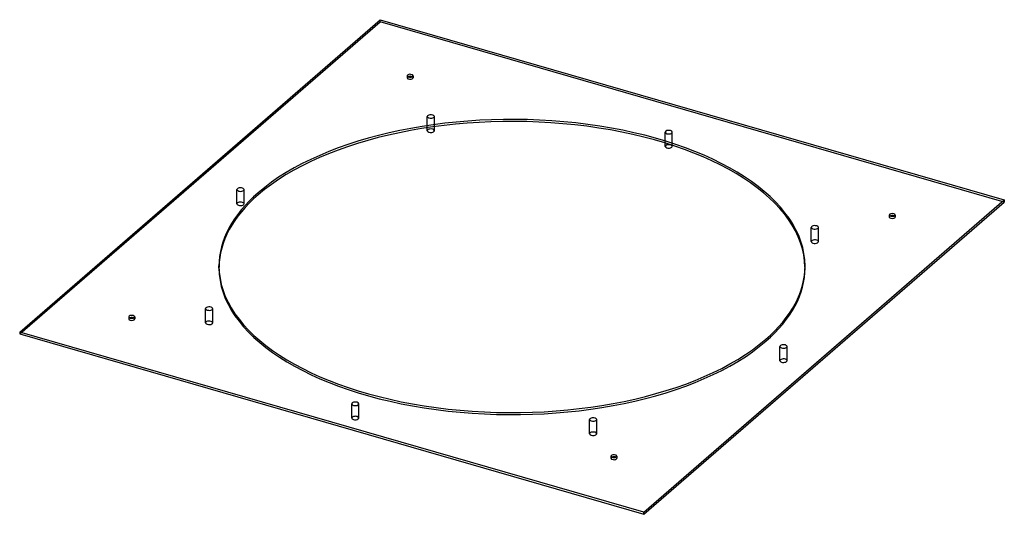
# Model space of a CAD drawing. Header units: millimetres. Extents: x -840 to 840, y -424 to 420.
import ezdxf

# ---------------------------------------------------------------- set-up
doc = ezdxf.new("R2010")
doc.units = ezdxf.units.MM
doc.layers.add('HIDDEN', color=7, linetype='Continuous')
doc.layers.add('THICK', color=7, linetype='Continuous')

msp = doc.modelspace()

# ---------------------------------------------------------------- linework, layer by layer
at = {"layer": 'HIDDEN'}
for p, q in [((-840.1, -116), (-225.1, 416.6)), ((-225.1, 416.6), (-225.1, 420.1)), ((840.1, 109.1), (-225.1, 416.6)), ((-178.9, 324.4), (-178.9, 321)), ((-168.9, 324.4), (-168.9, 321)), ((-144.5, 235.9), (-144.5, 254.9)), ((-132.5, 237.6), (-132.5, 254.9)), ((261.5, 209.6), (261.5, 228.2)), ((273.5, 205.8), (273.5, 228.2)), ((-469.3, 106), (-469.3, 130.3)), ((-457.3, 106), (-457.3, 130.3)), ((643.9, 86.9), (643.9, 83.5)), ((653.9, 86.9), (653.9, 83.5)), ((510.8, 41.5), (510.8, 65.8)), ((522.8, 41.5), (522.8, 65.8)), ((-500, -3.5), (-500, 0)), ((500, -3.5), (500, 0)), ((-522.8, -96.9), (-522.8, -72.7)), ((-510.8, -96.9), (-510.8, -72.7)), ((-653.9, -86.9), (-653.9, -90.4)), ((-643.9, -86.9), (-643.9, -90.4)), ((457.3, -161.5), (457.3, -137.2)), ((469.3, -161.5), (469.3, -137.2)), ((-273.5, -259.4), (-273.5, -235.1)), ((-261.5, -259.4), (-261.5, -235.1)), ((132.5, -286.1), (132.5, -261.8)), ((144.5, -286.1), (144.5, -261.8)), ((168.9, -324.4), (168.9, -327.9)), ((178.9, -324.4), (178.9, -327.9))]:
    msp.add_line(p, q, dxfattribs=at)
for centre, major_axis, start_param, end_param in [((-173.9, 321), (5, 0), 2.617994, 3.141499), ((-173.9, 321), (5, 0), 3.141499, 5.759587), ((-173.9, 321), (5, 0), 2.376202, 2.617994), ((-173.9, 321), (5, 0), -0.000094, 0.765391), ((-173.9, 321), (5, 0), -0.523599, -0.000094), ((-138.5, 254.9), (6, 0), 1.832596, 3.141499), ((-138.5, 254.9), (6, 0), 3.141499, 4.974188), ((-138.5, 254.9), (6, 0), -0.000094, 1.832596), ((-138.5, 254.9), (6, 0), -1.308997, -0.000094), ((-138.5, 230.7), (-6, 0), -1.308997, -0.000094), ((-138.5, 230.7), (-6, 0), 3.141499, 4.974188), ((267.5, 228.2), (6, 0), 1.047198, 3.141499), ((267.5, 228.2), (6, 0), 3.141499, 4.18879), ((267.5, 228.2), (6, 0), -2.094395, -0.000094), ((267.5, 228.2), (6, 0), -0.000094, 1.047198), ((267.5, 203.9), (-6, 0), -2.094395, -0.000094), ((267.5, 203.9), (-6, 0), 3.141499, 4.18879), ((-463.3, 130.3), (6, 0), 2.617994, 3.141499), ((-463.3, 130.3), (6, 0), 3.141499, 5.759587), ((-463.3, 130.3), (6, 0), -0.000094, 2.617994), ((-463.3, 130.3), (6, 0), -0.523599, -0.000094), ((-463.3, 106), (-6, 0), -0.523599, -0.000094), ((-463.3, 106), (-6, 0), -0.000094, 2.617994), ((-463.3, 106), (-6, 0), 3.141499, 5.759587), ((-463.3, 106), (-6, 0), 2.617994, 3.141499), ((648.9, 83.5), (5, 0), 2.376202, 3.141499), ((648.9, 83.5), (5, 0), -0.000094, 0.765391), ((516.8, 65.8), (6, 0), 0.261799, 3.141499), ((648.9, 83.5), (5, 0), 3.141499, 4.18879), ((648.9, 83.5), (5, 0), -2.094395, -0.000094), ((516.8, 65.8), (6, 0), 3.141499, 3.403392), ((516.8, 65.8), (6, 0), -2.879793, -0.000094), ((516.8, 65.8), (6, 0), -0.000094, 0.261799), ((516.8, 41.5), (-6, 0), -2.879793, -0.000094), ((516.8, 41.5), (-6, 0), -0.000094, 0.261799), ((516.8, 41.5), (-6, 0), 0.261799, 3.141499), ((516.8, 41.5), (-6, 0), 3.141499, 3.403392), ((0, -3.5), (500, 0), 3.134664, 3.141593), ((0, -3.5), (500, 0), -3.141592, -0.523599), ((0, -3.5), (500, 0), -0.523599, 0), ((0, -3.5), (500, 0), 0, 0.006927), ((-516.8, -72.7), (6, 0), 0.261799, 3.141499), ((-516.8, -72.7), (6, 0), 3.141499, 3.403392), ((-516.8, -72.7), (6, 0), -2.879793, -0.000094), ((-516.8, -72.7), (6, 0), -0.000094, 0.261799), ((-648.9, -90.4), (5, 0), 2.376202, 3.141499), ((-648.9, -90.4), (5, 0), 3.141499, 4.18879), ((-648.9, -90.4), (5, 0), -2.094395, -0.000094), ((-648.9, -90.4), (5, 0), -0.000094, 0.765391), ((-516.8, -96.9), (-6, 0), -2.879793, -0.000094), ((-516.8, -96.9), (-6, 0), -0.000094, 0.261799), ((-516.8, -96.9), (-6, 0), 0.261799, 3.141499), ((-516.8, -96.9), (-6, 0), 3.141499, 3.403392), ((463.3, -137.2), (6, 0), -0.000094, 2.617994), ((463.3, -137.2), (6, 0), 2.617994, 3.141499), ((463.3, -137.2), (6, 0), 3.141499, 5.759587), ((463.3, -137.2), (6, 0), -0.523599, -0.000094), ((463.3, -161.5), (-6, 0), -0.523599, -0.000094), ((463.3, -161.5), (-6, 0), -0.000094, 2.617994), ((463.3, -161.5), (-6, 0), 3.141499, 5.759587), ((463.3, -161.5), (-6, 0), 2.617994, 3.141499), ((-267.5, -235.1), (6, 0), 1.047198, 3.141499), ((-267.5, -235.1), (6, 0), 3.141499, 4.18879), ((-267.5, -235.1), (6, 0), -2.094395, -0.000094), ((-267.5, -235.1), (6, 0), -0.000094, 1.047198), ((-267.5, -259.4), (-6, 0), -2.094395, -0.000094), ((-267.5, -259.4), (-6, 0), -0.000094, 1.047198), ((-267.5, -259.4), (-6, 0), 1.047198, 3.141499), ((-267.5, -259.4), (-6, 0), 3.141499, 4.18879), ((138.5, -261.8), (6, 0), 1.832596, 3.141499), ((138.5, -261.8), (6, 0), 3.141499, 4.974188), ((138.5, -261.8), (6, 0), -0.000094, 1.832596), ((138.5, -261.8), (6, 0), -1.308997, -0.000094), ((138.5, -286.1), (-6, 0), -1.308997, -0.000094), ((138.5, -286.1), (-6, 0), 3.141499, 4.974188), ((138.5, -286.1), (-6, 0), -0.000094, 1.832596), ((138.5, -286.1), (-6, 0), 1.832596, 3.141499), ((173.9, -327.9), (5, 0), 2.617994, 3.141499), ((173.9, -327.9), (5, 0), 3.141499, 5.759587), ((173.9, -327.9), (5, 0), 2.376202, 2.617994), ((173.9, -327.9), (5, 0), -0.000094, 0.765391), ((173.9, -327.9), (5, 0), -0.523599, -0.000094)]:
    msp.add_ellipse(centre, major_axis=major_axis, ratio=0.5, start_param=start_param, end_param=end_param, dxfattribs=at)
at = {"layer": 'THICK'}
for p, q in [((-840.1, -112.6), (-225.1, 420.1)), ((-225.1, 420.1), (840.1, 112.6)), ((-144.5, 230.7), (-144.5, 235.9)), ((-132.5, 230.7), (-132.5, 237.6)), ((261.5, 203.9), (261.5, 209.6)), ((273.5, 203.9), (273.5, 205.8)), ((225.1, -420.1), (840.1, 112.6)), ((225.1, -423.5), (840.1, 109.1)), ((840.1, 112.6), (840.1, 109.1)), ((225.1, -420.1), (-840.1, -112.6)), ((-840.1, -112.6), (-840.1, -116)), ((-840.1, -116), (225.1, -423.5)), ((225.1, -423.5), (225.1, -420.1))]:
    msp.add_line(p, q, dxfattribs=at)
for centre, major_axis, start_param, end_param in [((-173.9, 324.4), (-5, 0), -0.523599, -0.000094), ((-173.9, 324.4), (-5, 0), -0.000094, 2.617994), ((-173.9, 324.4), (-5, 0), 3.141499, 5.759587), ((-173.9, 321), (5, 0), 0.765391, 2.376202), ((-173.9, 324.4), (-5, 0), 2.617994, 3.141499), ((0, 0), (-500, 0), -3.141592, -0.523599), ((0, -3.5), (500, 0), 0.006927, 2.617994), ((-138.5, 230.7), (-6, 0), -0.000094, 1.832596), ((-138.5, 230.7), (-6, 0), 1.832596, 3.141499), ((267.5, 203.9), (-6, 0), -0.000094, 1.047198), ((267.5, 203.9), (-6, 0), 1.047198, 3.141499), ((0, 0), (-500, 0), -0.523599, 0), ((0, -3.5), (500, 0), 2.617994, 3.134664), ((648.9, 86.9), (-5, 0), -2.094395, -0.000094), ((648.9, 86.9), (-5, 0), -0.000094, 1.047198), ((648.9, 83.5), (5, 0), 1.047198, 2.376202), ((648.9, 86.9), (-5, 0), 1.047198, 3.141499), ((648.9, 86.9), (-5, 0), 3.141499, 4.18879), ((648.9, 83.5), (5, 0), 0.765391, 1.047198), ((0, 0), (-500, 0), 2.617994, 3.141593), ((0, 0), (-500, 0), 0, 2.617994), ((-648.9, -86.9), (-5, 0), -2.094395, -0.000094), ((-648.9, -86.9), (-5, 0), -0.000094, 1.047198), ((-648.9, -90.4), (5, 0), 1.047198, 2.376202), ((-648.9, -86.9), (-5, 0), 1.047198, 3.141499), ((-648.9, -86.9), (-5, 0), 3.141499, 4.18879), ((-648.9, -90.4), (5, 0), 0.765391, 1.047198), ((173.9, -324.4), (-5, 0), -0.523599, -0.000094), ((173.9, -324.4), (-5, 0), -0.000094, 2.617994), ((173.9, -324.4), (-5, 0), 3.141499, 5.759587), ((173.9, -327.9), (5, 0), 0.765391, 2.376202), ((173.9, -324.4), (-5, 0), 2.617994, 3.141499)]:
    msp.add_ellipse(centre, major_axis=major_axis, ratio=0.5, start_param=start_param, end_param=end_param, dxfattribs=at)

doc.saveas('drawing.dxf')
